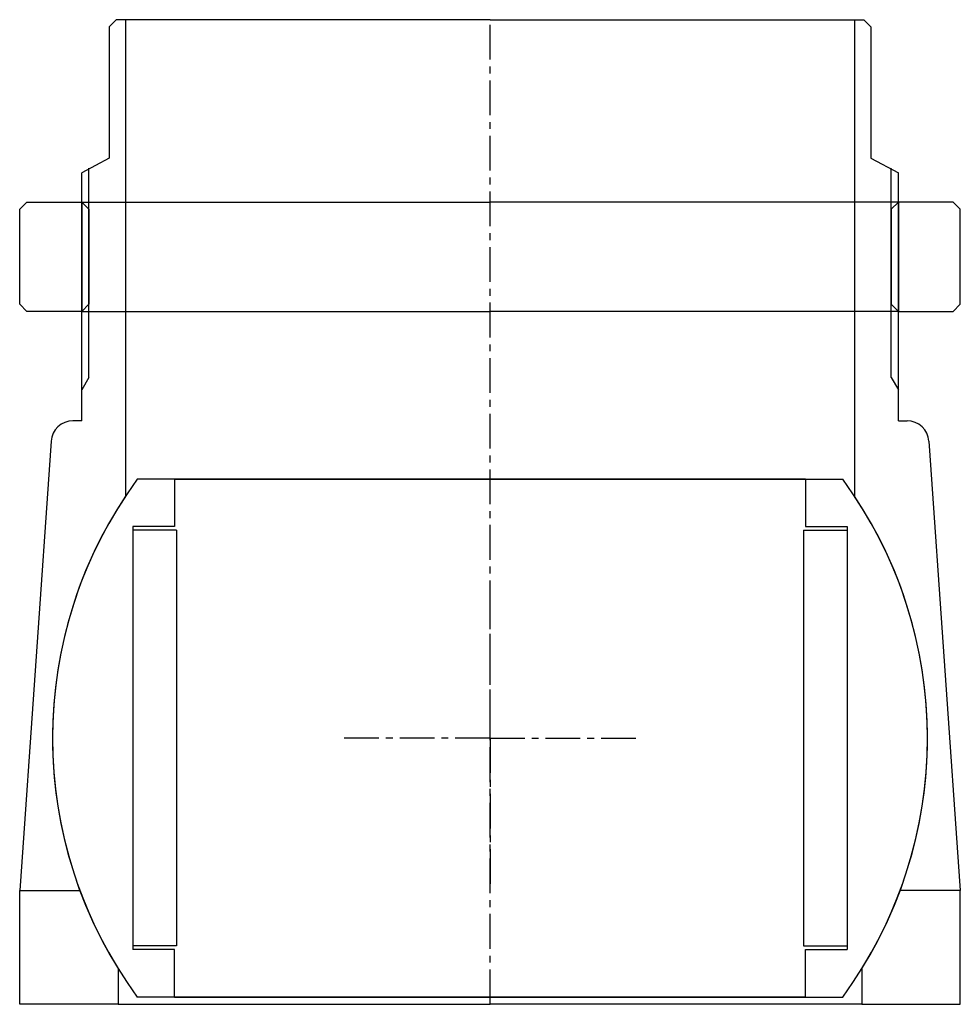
# Model space of a CAD drawing. Header units: millimetres. Extents: x -64 to 64, y 0 to 135.
import ezdxf

# ---------------------------------------------------------------- set-up
doc = ezdxf.new("R2010")
doc.units = ezdxf.units.MM
doc.header["$LTSCALE"] = 0.15
doc.header["$MEASUREMENT"] = 0
doc.linetypes.add('CENTER', pattern=[50.8, 31.75, -6.35, 6.35, -6.35])
doc.layers.get('0').update_dxf_attribs({"linetype": 'CONTINUOUS'})
doc.layers.add('CENTER', color=1, linetype='CENTER')

# ---------------------------------------------------------------- blocks, each defined once
blk = doc.blocks.new('5BT-128-120-nut')
for p, q in [((-63.5, 15), (-64.5, 14)), ((-63.5, 15), (-56, 15)), ((-56, 15), (0, 15)), ((-56, 15), (-56, 0)), ((-56, 15), (-55, 14)), ((56, 15), (0, 15)), ((56, 15), (55, 14)), ((63.5, 15), (56, 15)), ((56, 15), (56, 0)), ((63.5, 15), (64.5, 14)), ((-64.5, 1), (-64.5, 14)), ((-55, 14), (-55, 1)), ((55, 14), (55, 1)), ((64.5, 1), (64.5, 14)), ((-63.5, 0), (-64.5, 1)), ((-56, 0), (-63.5, 0)), ((-55, 1), (-56, 0)), ((-56, 0), (0, 0)), ((56, 0), (0, 0)), ((55, 1), (56, 0)), ((56, 0), (63.5, 0)), ((63.5, 0), (64.5, 1))]:
    blk.add_line(p, q)
blk = doc.blocks.new('5BT-128-120-house')
for p, q in [((-51.25, 98.5), (-52.25, 97.5)), ((-52.25, 97.5), (-52.25, 79.5)), ((-50, 98.5), (-51.25, 98.5)), ((-50, 98.5), (-50, 33.17)), ((0, 98.5), (-50, 98.5)), ((0, 98.5), (50, 98.5)), ((50, 98.5), (50, 33.17)), ((50, 98.5), (51.25, 98.5)), ((51.25, 98.5), (52.25, 97.5)), ((52.25, 97.5), (52.25, 79.5)), ((-52.25, 79.5), (-56, 77.5)), ((52.25, 79.5), (56, 77.5)), ((-56, 43.5), (-56, 77.5)), ((-55, 49.43), (-55, 78.12)), ((55, 49.43), (55, 78.12)), ((56, 43.5), (56, 77.5)), ((-55, 49.43), (-56, 47.74)), ((55, 49.43), (56, 47.74)), ((-56, 43.5), (-57.2, 43.5)), ((56, 43.5), (57.2, 43.5)), ((-60.19, 40.69), (-64.5, -20.9)), ((60.19, 40.69), (64.5, -20.9)), ((-64.5, -36.5), (-64.5, -20.9)), ((-64.5, -20.9), (-56.28, -20.9)), ((64.5, -20.9), (56.28, -20.9)), ((64.5, -36.5), (64.5, -20.9)), ((-51, -31.61), (-51, -36.5)), ((51, -31.61), (51, -36.5)), ((-51, -36.5), (-64.5, -36.5)), ((-51, -36.5), (0, -36.5)), ((51, -36.5), (0, -36.5)), ((51, -36.5), (64.5, -36.5))]:
    blk.add_line(p, q)
for centre, radius, start, end in [((-57.2, 40.5), 3, 89.9974, 176.3089), ((57.2, 40.5), 3, 3.6915, 90), ((0, 0), 60, 146.4427, 211.7883), ((0, 0), 60, 328.2117, 33.5573)]:
    blk.add_arc(centre, radius, start, end)
at = {"layer": 'CENTER'}
blk.add_line((0, -36.5), (0, 98.5), dxfattribs=at)
blk = doc.blocks.new('Ball-120-86')
for p, q in [((0, 35.5), (-48.37, 35.5)), ((-43.25, 35.5), (0, 35.5)), ((-43.25, 35.5), (-43.25, 29)), ((0, 35.5), (48.37, 35.5)), ((43.25, 35.5), (0, 35.5)), ((43.25, 35.5), (43.25, 29)), ((-49, 29), (-49, -29)), ((-43.25, 29), (-49, 29)), ((-43, 28.5), (-49, 28.5)), ((-43, 28.5), (-43, -28.5)), ((43, 28.5), (43, -28.5)), ((43, 28.5), (49, 28.5)), ((43.25, 29), (49, 29)), ((49, 29), (49, -29)), ((-43, -28.5), (-49, -28.5)), ((-43.25, -29), (-49, -29)), ((-43.25, -35.5), (-43.25, -29)), ((43, -28.5), (49, -28.5)), ((43.25, -29), (49, -29)), ((43.25, -35.5), (43.25, -29)), ((0, -35.5), (-48.37, -35.5)), ((-43.25, -35.5), (0, -35.5)), ((0, -35.5), (-43.25, -35.5)), ((0, -35.5), (48.37, -35.5)), ((43.25, -35.5), (0, -35.5)), ((0, -35.5), (43.25, -35.5))]:
    blk.add_line(p, q)
for start, end in [(143.7246, 216.2754), (323.7246, 36.2754)]:
    blk.add_arc((0, 0), 60, start, end)
at = {"layer": 'CENTER'}
for q in [(0, 20), (0, -20), (-20, 0), (20, 0)]:
    blk.add_line((0, 0), q, dxfattribs=at)

msp = doc.modelspace()

# ---------------------------------------------------------------- block references
for name, p in [('5BT-128-120-house', (0, 36.5)), ('5BT-128-120-nut', (0, 95)), ('Ball-120-86', (0, 36.5))]:
    msp.add_blockref(name, p)

doc.saveas('drawing.dxf')
